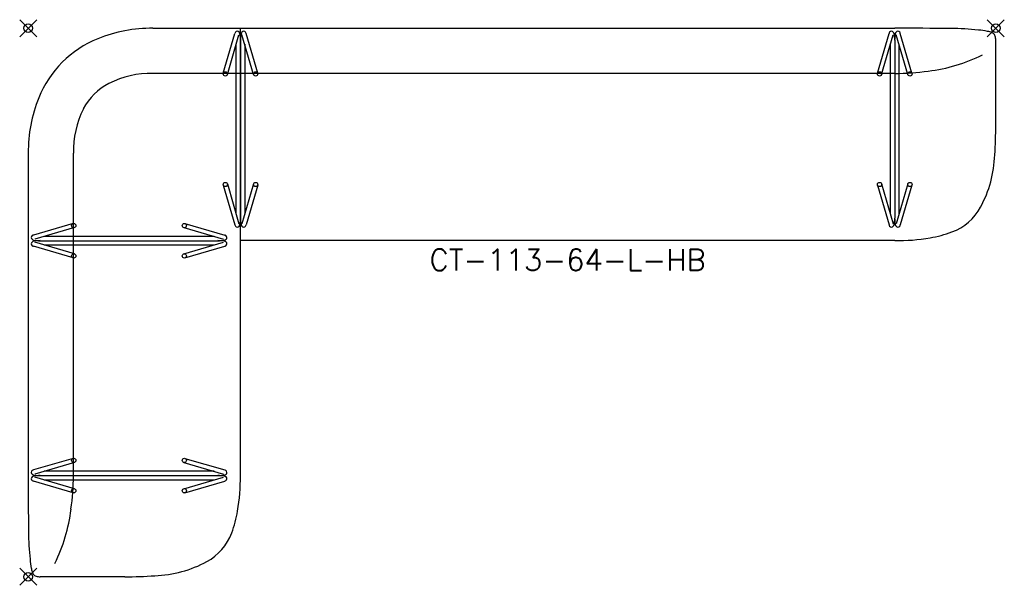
# Model space of a CAD drawing. Header units: inches. Extents: x -1 to 114, y -65 to 1.
import ezdxf
from ezdxf.enums import TextEntityAlignment as Align

# ---------------------------------------------------------------- set-up
doc = ezdxf.new("R2010")
doc.units = ezdxf.units.IN
doc.header["$MEASUREMENT"] = 0
doc.header["$PDMODE"] = 35
doc.layers.add('AFUCH-P', color=2, linetype='Continuous')
doc.layers.add('AFUCH-P-TN', color=2, linetype='Continuous')
doc.styles.get("Standard").update_dxf_attribs({"font": 'txt.shx'})

msp = doc.modelspace()

# ---------------------------------------------------------------- linework, layer by layer
at = {"layer": 'AFUCH-P'}
for p, q in [((14.56, 0), (101.22, 0)), ((22.78, -5.25), (24.13, -0.61)), ((23.26, -5.39), (24.61, -0.75)), ((24.78, -52.22), (24.78, 0)), ((26.32, -5.39), (24.96, -0.75)), ((26.8, -5.25), (25.44, -0.61)), ((99.19, -5.25), (100.54, -0.61)), ((99.67, -5.39), (101.02, -0.75)), ((102.73, -5.39), (101.37, -0.75)), ((103.21, -5.25), (101.85, -0.61)), ((24.29, -21.7), (24.29, -1.86)), ((24.79, -1.4), (24.79, -22.15)), ((25.29, -1.86), (25.29, -21.7)), ((100.7, -21.7), (100.7, -1.86)), ((101.2, -1.4), (101.2, -22.15)), ((101.7, -1.86), (101.7, -21.7)), ((113, -11.28), (113, -1.4)), ((101.22, -5.28), (14.56, -5.28)), ((0, -14.56), (0, -52.22)), ((5.28, -52.22), (5.28, -14.56)), ((22.78, -18.3), (24.13, -22.95)), ((23.26, -18.16), (24.61, -22.81)), ((26.32, -18.16), (24.96, -22.81)), ((26.8, -18.3), (25.44, -22.95)), ((99.19, -18.3), (100.54, -22.95)), ((99.67, -18.16), (101.02, -22.81)), ((102.73, -18.16), (101.37, -22.81)), ((103.21, -18.3), (101.85, -22.95)), ((5.25, -22.78), (0.61, -24.13)), ((18.3, -22.78), (22.95, -24.13)), ((5.39, -23.26), (0.75, -24.61)), ((18.16, -23.26), (22.81, -24.61)), ((5.39, -26.32), (0.75, -24.96)), ((1.4, -24.79), (22.15, -24.79)), ((21.7, -24.29), (1.86, -24.29)), ((1.86, -25.29), (21.7, -25.29)), ((18.16, -26.32), (22.81, -24.96)), ((101.22, -24.78), (24.78, -24.78)), ((5.25, -26.8), (0.61, -25.44)), ((18.3, -26.8), (22.95, -25.44)), ((5.25, -50.19), (0.61, -51.54)), ((18.3, -50.19), (22.95, -51.54)), ((5.39, -50.67), (0.75, -52.02)), ((21.7, -51.7), (1.86, -51.7)), ((18.16, -50.67), (22.81, -52.02)), ((5.25, -54.21), (0.61, -52.85)), ((5.39, -53.73), (0.75, -52.37)), ((1.4, -52.2), (22.15, -52.2)), ((1.86, -52.7), (21.7, -52.7)), ((18.16, -53.73), (22.81, -52.37)), ((18.3, -54.21), (22.95, -52.85)), ((11.28, -64), (1.4, -64))]:
    msp.add_line(p, q, dxfattribs=at)
for centre in [(23.02, -5.32), (26.56, -5.32), (99.43, -5.32), (102.97, -5.32), (23.02, -18.23), (26.56, -18.23), (99.43, -18.23), (102.97, -18.23), (5.32, -23.02), (18.23, -23.02), (5.32, -26.56), (18.23, -26.56), (5.32, -50.43), (18.23, -50.43), (5.32, -53.97), (18.23, -53.97)]:
    msp.add_circle(centre, 0.25, dxfattribs=at)
for centre, radius, start, end in [((14.36, -16.51), 16.51, 89.2819, 112.1508), ((102.76, -481.34), 481.34, 89.4022, 90.1848), ((24.54, -0.71), 0.424, 144.7587, 165.714), ((24.42, -0.62), 0.269, 39.5692, 145.2166), ((24.26, -0.73), 0.463, 10.7952, 37.9164), ((20.62, -1.41), 4.17, 0.1462, 10.6028), ((28.95, -1.41), 4.17, 169.3972, 179.8538), ((25.31, -0.73), 0.463, 142.0836, 169.2048), ((25.16, -0.62), 0.269, 34.7834, 140.4308), ((25.03, -0.71), 0.424, 14.286, 35.2413), ((100.95, -0.71), 0.424, 144.7587, 165.714), ((100.83, -0.62), 0.269, 39.5692, 145.2166), ((100.67, -0.73), 0.463, 10.7952, 37.9164), ((97.03, -1.41), 4.17, 0.1462, 10.6028), ((105.36, -1.41), 4.17, 169.3972, 179.8538), ((101.72, -0.73), 0.463, 142.0836, 169.2048), ((101.57, -0.62), 0.269, 34.7834, 140.4308), ((101.44, -0.71), 0.424, 14.286, 35.2413), ((107.24, -37.29), 37.27, 84.2596, 89.1752), ((109.69, -12.93), 12.79, 79.3727, 84.254), ((111.6, -2.83), 2.51, 67.0248, 79.6367), ((112.28, -1.2), 0.744, 39.4141, 66.5264), ((112.4, -1.06), 0.562, 13.2885, 35.7651), ((110.65, -1.43), 2.35, 0.7578, 12.3917), ((12.85, -12.84), 12.55, 112.1137, 157.9498), ((102.75, 14.47), 19.61, 276.9218, 296.3433), ((14.25, -15.94), 10.66, 88.3006, 116.9482), ((101.04, 23.35), 28.63, 270.3306, 278.1838), ((12.86, -12.86), 7.3, 118.2123, 151.7877), ((16.51, -14.36), 16.51, 157.8492, 180.7181), ((15.94, -14.25), 10.66, 153.0518, 181.6994), ((64.9, -11.46), 48.1, 356.0483, 0.2254), ((99.18, -14.32), 13.71, 331.4731, 358.0941), ((105.67, -17.81), 6.35, 290.3812, 331.1853), ((24.54, -22.84), 0.424, 194.286, 215.2413), ((24.26, -22.82), 0.463, 322.0836, 349.2048), ((20.62, -22.14), 4.17, 349.3972, 359.8538), ((28.95, -22.14), 4.17, 180.1462, 190.6028), ((25.31, -22.82), 0.463, 190.7952, 217.9164), ((25.03, -22.84), 0.424, 324.7587, 345.714), ((100.95, -22.84), 0.424, 194.286, 215.2413), ((100.67, -22.82), 0.463, 322.0836, 349.2048), ((97.03, -22.14), 4.17, 349.3972, 359.8538), ((105.36, -22.14), 4.17, 180.1462, 190.6028), ((101.72, -22.82), 0.463, 190.7952, 217.9164), ((101.44, -22.84), 0.424, 324.7587, 345.714), ((0.71, -24.54), 0.424, 104.286, 125.2413), ((22.84, -24.54), 0.424, 54.7587, 75.714), ((24.42, -22.93), 0.269, 214.7834, 320.4308), ((25.16, -22.93), 0.269, 219.5692, 325.2166), ((100.83, -22.93), 0.269, 214.7834, 320.4308), ((101.57, -22.93), 0.269, 219.5692, 325.2166), ((103.18, -11.48), 13.15, 279.4329, 290.9071), ((0.62, -24.42), 0.269, 124.7834, 230.4308), ((0.62, -25.16), 0.269, 129.5692, 235.2166), ((0.73, -24.26), 0.463, 232.0836, 259.2048), ((0.73, -25.31), 0.463, 100.7952, 127.9164), ((1.41, -20.62), 4.17, 259.3972, 269.8538), ((1.41, -28.95), 4.17, 90.1462, 100.6028), ((22.14, -20.62), 4.17, 270.1462, 280.6028), ((22.14, -28.95), 4.17, 79.3972, 89.8538), ((22.82, -24.26), 0.463, 280.7952, 307.9164), ((22.82, -25.31), 0.463, 52.0836, 79.2048), ((22.93, -24.42), 0.269, 309.5692, 55.2166), ((22.93, -25.16), 0.269, 304.7834, 50.4308), ((101.44, -1.73), 23.05, 269.4041, 279.7262), ((0.71, -25.03), 0.424, 234.7587, 255.714), ((22.84, -25.03), 0.424, 284.286, 305.2413), ((0.62, -51.83), 0.269, 124.7834, 230.4308), ((0.71, -51.95), 0.424, 104.286, 125.2413), ((22.84, -51.95), 0.424, 54.7587, 75.714), ((22.93, -51.83), 0.269, 309.5692, 55.2166), ((481.34, -53.76), 481.34, 179.8152, 180.5978), ((0.62, -52.57), 0.269, 129.5692, 235.2166), ((0.73, -51.67), 0.463, 232.0836, 259.2048), ((0.73, -52.72), 0.463, 100.7952, 127.9164), ((0.71, -52.44), 0.424, 234.7587, 255.714), ((1.41, -48.03), 4.17, 259.3972, 269.8538), ((1.41, -56.36), 4.17, 90.1462, 100.6028), ((-23.35, -52.04), 28.63, 351.8162, 359.6694), ((22.14, -48.03), 4.17, 270.1462, 280.6028), ((22.14, -56.36), 4.17, 79.3972, 89.8538), ((22.82, -51.67), 0.463, 280.7952, 307.9164), ((22.82, -52.72), 0.463, 52.0836, 79.2048), ((22.84, -52.44), 0.424, 284.286, 305.2413), ((22.93, -52.57), 0.269, 304.7834, 50.4308), ((1.73, -52.44), 23.05, 350.2738, 0.5959), ((-14.47, -53.75), 19.61, 333.6567, 353.0782), ((11.48, -54.18), 13.15, 339.0929, 350.5671), ((37.29, -58.24), 37.27, 180.8248, 185.7404), ((17.81, -56.67), 6.35, 298.8147, 339.6188), ((12.93, -60.69), 12.79, 185.746, 190.6273), ((2.83, -62.6), 2.51, 190.3633, 202.9752), ((14.32, -50.18), 13.71, 271.9059, 298.5269), ((1.2, -63.28), 0.744, 203.4736, 230.5859), ((1.06, -63.4), 0.562, 234.2349, 256.7115), ((1.43, -61.65), 2.35, 257.6083, 269.2422), ((11.46, -15.9), 48.1, 269.7746, 273.9517)]:
    msp.add_arc(centre, radius, start, end, dxfattribs=at)
for p in [(0, 0), (113, 0), (0, -64)]:
    msp.add_point(p, dxfattribs=at)

# ---------------------------------------------------------------- texts
at = {"layer": 'AFUCH-P-TN'}
msp.add_text('CT-113-64-L-HB', height=2.5, dxfattribs=at).set_placement((62.99, -28.28), align=Align.CENTER)

doc.saveas('drawing.dxf')
